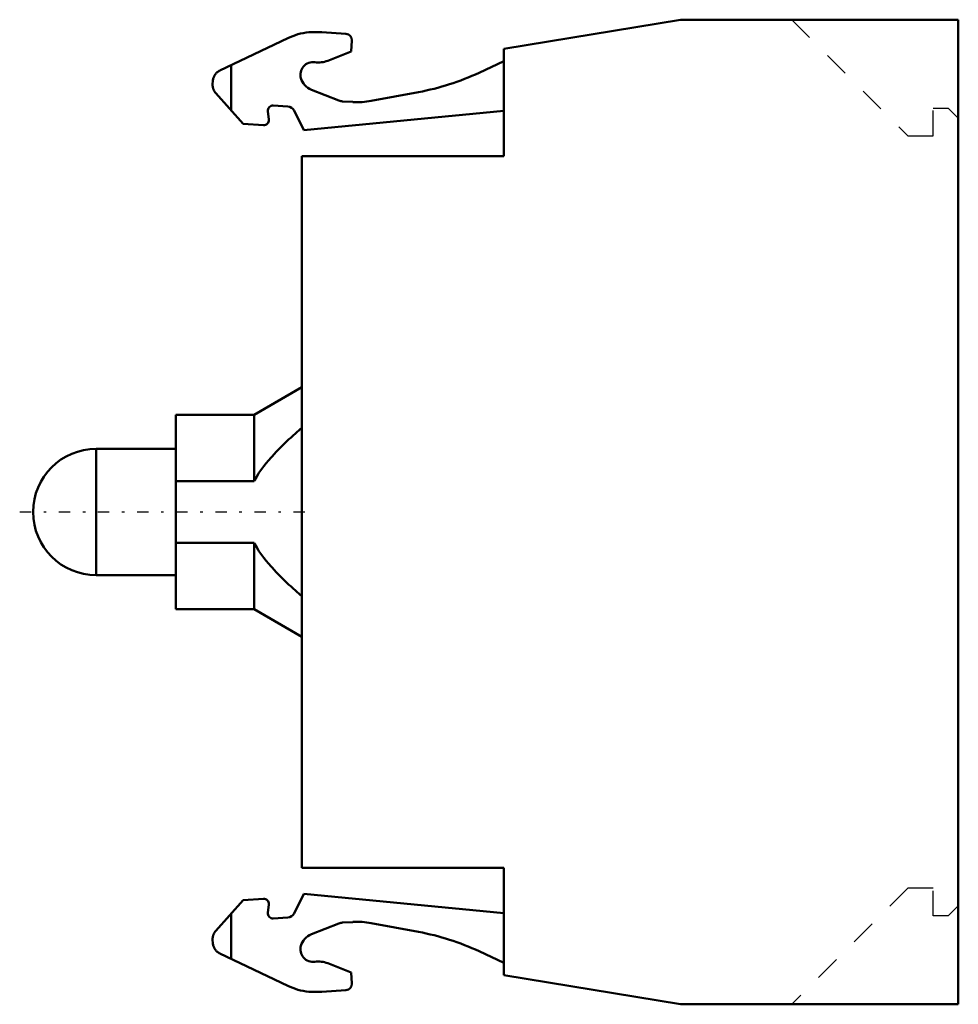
# Model space of a CAD drawing. Header units: millimetres. Extents: x -37.2 to 0, y -19.5 to 19.5.
import ezdxf

# ---------------------------------------------------------------- set-up
doc = ezdxf.new("R2010")
doc.units = ezdxf.units.MM
doc.linetypes.add('Center', pattern=[1.5, 0.45, -0.5, 0.05, -0.5])
doc.linetypes.add('Dashed', pattern=[2, 1, -1])
for name, color, linetype, lineweight in [('AM_0', 7, 'Continuous', 30), ('AM_3', 7, 'Dashed', 5), ('AM_7', 7, 'Center', 5)]:
    doc.layers.add(name, color=color, linetype=linetype, lineweight=lineweight)

msp = doc.modelspace()

# ---------------------------------------------------------------- linework, layer by layer
at = {"layer": 'AM_0', "color": 7, "linetype": 'Continuous', "lineweight": 50}
for p, q in [((-11, 19.5), (-18, 18.348)), ((0, 19.5), (-11, 19.5)), ((0, -19.5), (0, 19.5)), ((-26.565, 18.768), (-29.249, 17.488)), ((-25.219, 19), (-25.732, 19)), ((-24.259, 18.941), (-25.219, 19)), ((-24.051, 18.24), (-24.025, 18.676)), ((-18, 18.348), (-18, 14.1)), ((-24.979, 17.875), (-24.051, 18.24)), ((-28.803, 17.701), (-28.803, 15.9)), ((-18, 17.859), (-18.982, 17.401)), ((-29.54, 16.954), (-29.533, 17.067)), ((-29.416, 16.592), (-28.335, 15.37)), ((-24.542, 16.298), (-25.624, 16.725)), ((-21.386, 16.631), (-23.256, 16.285)), ((-27.141, 16.099), (-26.562, 16.063)), ((-23.986, 16.24), (-24.389, 16.265)), ((-27.314, 15.543), (-27.352, 15.876)), ((-26.312, 15.898), (-25.926, 15.123)), ((-25.926, 15.123), (-18, 15.886)), ((-28.335, 15.37), (-27.524, 15.321)), ((-18, 14.1), (-26, 14.1)), ((-26, 14.1), (-26, -14.1)), ((-26, 4.947), (-27.9, 3.85)), ((-27.9, 3.85), (-31, 3.85)), ((-31, -3.85), (-31, 3.85)), ((-27.9, 1.225), (-27.9, 3.85)), ((-31, 2.5), (-34.15, 2.5)), ((-34.15, -2.5), (-34.15, 2.5)), ((-31, 1.225), (-27.9, 1.225)), ((-27.9, -1.225), (-31, -1.225)), ((-27.9, -3.85), (-27.9, -1.225)), ((-34.15, -2.5), (-31, -2.5)), ((-31, -3.85), (-27.9, -3.85)), ((-27.9, -3.85), (-26, -4.947)), ((-26, -14.1), (-18, -14.1)), ((-18, -14.1), (-18, -18.348)), ((-25.926, -15.123), (-26.312, -15.898)), ((-18, -15.886), (-25.926, -15.123)), ((-28.335, -15.37), (-29.416, -16.592)), ((-27.524, -15.321), (-28.335, -15.37)), ((-27.352, -15.876), (-27.314, -15.543)), ((-28.803, -15.9), (-28.803, -17.701)), ((-26.562, -16.063), (-27.141, -16.099)), ((-25.624, -16.725), (-24.542, -16.298)), ((-24.389, -16.265), (-23.986, -16.24)), ((-23.256, -16.285), (-21.386, -16.631)), ((-29.533, -17.067), (-29.54, -16.954)), ((-29.249, -17.488), (-26.565, -18.768)), ((-18.982, -17.401), (-18, -17.859)), ((-24.051, -18.24), (-24.979, -17.875)), ((-24.025, -18.676), (-24.051, -18.24)), ((-18, -18.348), (-11, -19.5)), ((-25.732, -19), (-25.219, -19)), ((-25.219, -19), (-24.259, -18.941)), ((-11, -19.5), (0, -19.5))]:
    msp.add_line(p, q, dxfattribs=at)
for points in [[(-29.533, 17.067), (-29.532, 17.082), (-29.528, 17.111), (-29.523, 17.14), (-29.52, 17.155), (-29.516, 17.169), (-29.508, 17.197), (-29.497, 17.225), (-29.485, 17.252), (-29.472, 17.279), (-29.457, 17.304), (-29.449, 17.316), (-29.44, 17.328), (-29.422, 17.352), (-29.403, 17.374), (-29.382, 17.396), (-29.36, 17.416), (-29.338, 17.434), (-29.326, 17.443), (-29.313, 17.451), (-29.288, 17.467), (-29.263, 17.481), (-29.249, 17.488)], [(-29.416, 16.592), (-29.423, 16.6), (-29.436, 16.617), (-29.449, 16.635), (-29.456, 16.644), (-29.462, 16.653), (-29.473, 16.671), (-29.484, 16.69), (-29.493, 16.71), (-29.502, 16.73), (-29.51, 16.75), (-29.514, 16.76), (-29.517, 16.771), (-29.523, 16.792), (-29.529, 16.813), (-29.533, 16.834), (-29.536, 16.856), (-29.539, 16.877), (-29.54, 16.888), (-29.54, 16.899), (-29.541, 16.921), (-29.541, 16.943), (-29.54, 16.954)], [(-27.9, 1.225), (-27.87, 1.278), (-27.807, 1.384), (-27.739, 1.492), (-27.703, 1.546), (-27.666, 1.6), (-27.588, 1.709), (-27.505, 1.819), (-27.417, 1.931), (-27.323, 2.043), (-27.225, 2.157), (-27.173, 2.215), (-27.121, 2.273), (-27.011, 2.391), (-26.896, 2.51), (-26.775, 2.631), (-26.648, 2.754), (-26.516, 2.88), (-26.447, 2.943), (-26.376, 3.008), (-26.231, 3.138), (-26.079, 3.271), (-26, 3.339)], [(-26, -3.339), (-26.079, -3.271), (-26.231, -3.138), (-26.376, -3.008), (-26.447, -2.943), (-26.516, -2.88), (-26.648, -2.754), (-26.775, -2.631), (-26.896, -2.51), (-27.011, -2.391), (-27.121, -2.273), (-27.173, -2.215), (-27.225, -2.157), (-27.323, -2.043), (-27.417, -1.931), (-27.505, -1.819), (-27.588, -1.709), (-27.666, -1.6), (-27.703, -1.546), (-27.739, -1.492), (-27.807, -1.384), (-27.87, -1.278), (-27.9, -1.225)], [(-29.54, -16.954), (-29.541, -16.943), (-29.541, -16.921), (-29.54, -16.899), (-29.54, -16.888), (-29.539, -16.877), (-29.536, -16.856), (-29.533, -16.834), (-29.529, -16.813), (-29.523, -16.792), (-29.517, -16.771), (-29.514, -16.76), (-29.51, -16.75), (-29.502, -16.73), (-29.493, -16.71), (-29.484, -16.69), (-29.473, -16.671), (-29.462, -16.653), (-29.456, -16.644), (-29.449, -16.635), (-29.436, -16.617), (-29.423, -16.6), (-29.416, -16.592)], [(-29.249, -17.488), (-29.263, -17.481), (-29.288, -17.467), (-29.313, -17.451), (-29.326, -17.443), (-29.338, -17.434), (-29.36, -17.416), (-29.382, -17.396), (-29.403, -17.374), (-29.422, -17.352), (-29.44, -17.328), (-29.449, -17.316), (-29.457, -17.304), (-29.472, -17.279), (-29.485, -17.252), (-29.497, -17.225), (-29.508, -17.197), (-29.516, -17.169), (-29.52, -17.155), (-29.523, -17.14), (-29.528, -17.111), (-29.532, -17.082), (-29.533, -17.067)]]:
    msp.add_lwpolyline(points, dxfattribs=at)
for centre, radius, start, end in [((-25.489, 16.512), 2.5, 95.5783, 115.5), ((-24.274, 18.692), 0.25, 356.5, 86.5), ((-25.56, 17.32), 0.5, 81.7913, 196.1054), ((-25.345, 18.805), 1, 261.7855, 291.5), ((-25.367, 17.376), 0.7, 196.1023, 248.4935), ((-23.209, 26.464), 10, 280.5, 295), ((-27.153, 15.899), 0.2, 86.5, 186.5), ((-26.581, 15.764), 0.3, 26.5, 86.5), ((-24.359, 16.764), 0.5, 248.5, 266.5), ((-23.803, 19.234), 3, 266.5, 280.5), ((-27.512, 15.52), 0.2, 266.5, 6.5), ((-34.15, 0), 2.5, 90, 270), ((-27.512, -15.52), 0.2, 353.5, 93.5), ((-27.153, -15.899), 0.2, 173.5, 273.5), ((-26.581, -15.764), 0.3, 273.5, 333.5), ((-24.359, -16.764), 0.5, 93.5, 111.5), ((-23.803, -19.234), 3, 79.5, 93.5), ((-25.367, -17.376), 0.7, 111.5065, 163.8977), ((-23.209, -26.464), 10, 65, 79.5), ((-25.56, -17.32), 0.5, 163.8946, 278.2087), ((-25.345, -18.805), 1, 68.5, 98.2145), ((-24.274, -18.692), 0.25, 273.5, 3.5), ((-25.489, -16.512), 2.5, 244.5, 264.4217)]:
    msp.add_arc(centre, radius, start, end, dxfattribs=at)
at = {"layer": 'AM_3', "color": 6, "linetype": 'Dashed', "lineweight": 25}
for p, q in [((-6.6, 19.5), (-2, 14.9)), ((-1, 14.9), (-1, 16)), ((-1, 16), (-0.4, 16)), ((-0.4, 16), (0, 15.6)), ((-2, 14.9), (-1, 14.9)), ((-2, -14.9), (-6.6, -19.5)), ((-1, -14.9), (-2, -14.9)), ((-1, -16), (-1, -14.9)), ((0, -15.6), (-0.4, -16)), ((-0.4, -16), (-1, -16))]:
    msp.add_line(p, q, dxfattribs=at)
msp.add_lwpolyline([(-27.9, -1.225), (-27.87, -1.278), (-27.807, -1.384), (-27.739, -1.492), (-27.703, -1.546), (-27.666, -1.6), (-27.588, -1.709), (-27.505, -1.819), (-27.417, -1.931), (-27.323, -2.043), (-27.225, -2.157), (-27.173, -2.215), (-27.121, -2.273), (-27.011, -2.391), (-26.896, -2.51), (-26.775, -2.631), (-26.648, -2.754), (-26.516, -2.88), (-26.447, -2.943), (-26.376, -3.008), (-26.231, -3.138), (-26.079, -3.271), (-26, -3.339)], dxfattribs=at)
at = {"layer": 'AM_7', "color": 4, "linetype": 'Center', "lineweight": 25}
msp.add_line((-37.182, 0), (-25.468, 0), dxfattribs=at)

doc.saveas('drawing.dxf')
